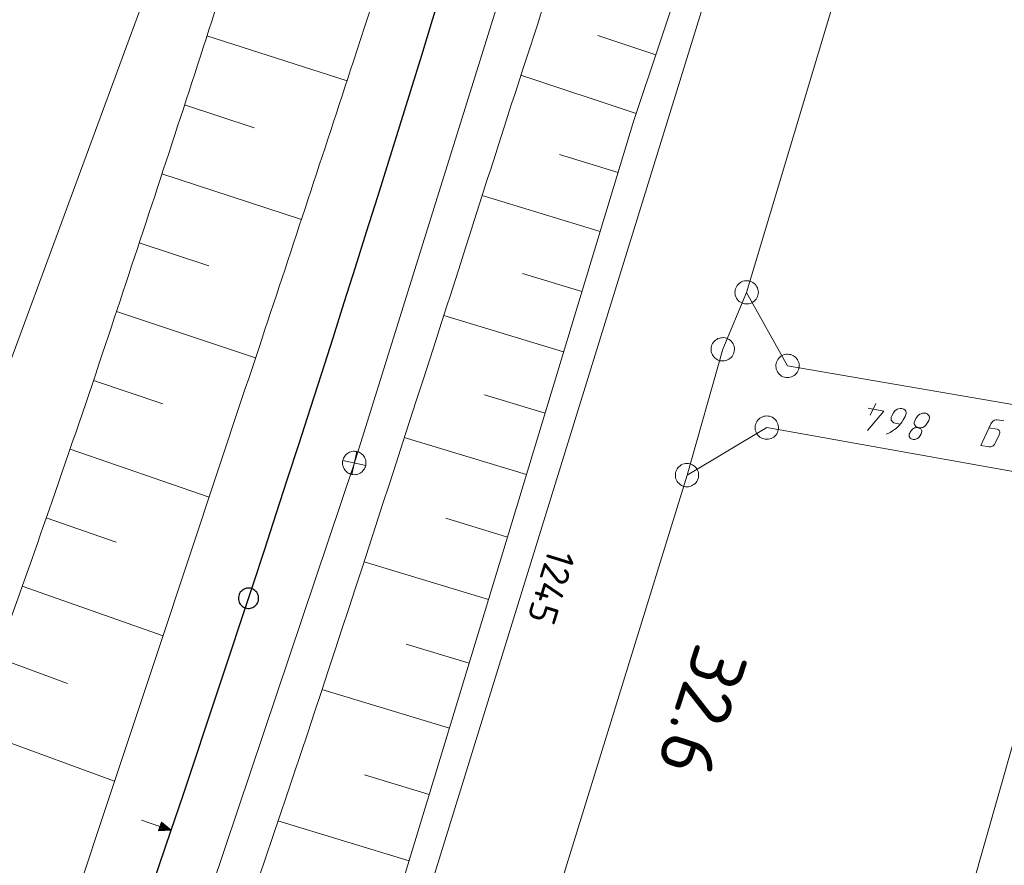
# Model space of a CAD drawing. Header units: metres. Extents: x 3425540 to 3446143, y 5432760 to 5444637.
# Tile 46 of 256: x 3435634 to 3435697, y 5438660 to 5438714. Entities that reach past the tile are written whole.
import ezdxf
from ezdxf.enums import TextEntityAlignment as Align

# ---------------------------------------------------------------- set-up
doc = ezdxf.new("R2010")
doc.units = ezdxf.units.M
for name, color, linetype, lineweight in [('B_Bestand', 9, 'Continuous', 18), ('B_Böschung', 9, 'Continuous', 18), ('B_Flurgrenzen', 9, 'Continuous', 18), ('B_Gleisachse', 9, 'Continuous', 25), ('B_Kilometrierung', 9, 'Continuous', 25)]:
    doc.layers.add(name, color=color, linetype=linetype, lineweight=lineweight)
doc.styles.get("Standard").update_dxf_attribs({"font": 'isocpeur.ttf'})

msp = doc.modelspace()

# ---------------------------------------------------------------- linework, layer by layer
at = {"layer": 'B_Bestand'}
for p, q in [((3435655.049, 5438685.75), (3435664.474, 5438715.943)), ((3435655.213, 5438686.527), (3435654.89, 5438685.062)), ((3435644.885, 5438655.581), (3435655.049, 5438685.75)), ((3435654.319, 5438685.957), (3435655.784, 5438685.633))]:
    msp.add_line(p, q, dxfattribs=at)
for points in [[(3435695.725, 5438688.046), (3435696.242, 5438687.956), (3435696.295, 5438687.932), (3435696.334, 5438687.911), (3435696.371, 5438687.875), (3435696.394, 5438687.842), (3435696.413, 5438687.782), (3435696.414, 5438687.71), (3435696.405, 5438687.654), (3435696.381, 5438687.6), (3435696.127, 5438687.055), (3435696.085, 5438686.976), (3435696.033, 5438686.927), (3435695.984, 5438686.893), (3435695.904, 5438686.849), (3435695.844, 5438686.831), (3435695.799, 5438686.824), (3435695.727, 5438686.822), (3435695.21, 5438686.913), (3435695.841, 5438688.299), (3435695.881, 5438688.364), (3435695.919, 5438688.415), (3435695.971, 5438688.463), (3435696.02, 5438688.498), (3435696.083, 5438688.53), (3435696.188, 5438688.555), (3435696.26, 5438688.557), (3435696.679, 5438688.483)], [(3435654.89, 5438685.062), (3435654.967, 5438685.05), (3435655.045, 5438685.045), (3435655.124, 5438685.048), (3435655.201, 5438685.06), (3435655.277, 5438685.08), (3435655.351, 5438685.107), (3435655.421, 5438685.142), (3435655.487, 5438685.185), (3435655.549, 5438685.234), (3435655.605, 5438685.289), (3435655.654, 5438685.349), (3435655.698, 5438685.415), (3435655.734, 5438685.484), (3435655.763, 5438685.557), (3435655.784, 5438685.633), (3435655.797, 5438685.711), (3435655.801, 5438685.789), (3435655.798, 5438685.867), (3435655.786, 5438685.945), (3435655.767, 5438686.021), (3435655.739, 5438686.094), (3435655.704, 5438686.165), (3435655.662, 5438686.231), (3435655.613, 5438686.292), (3435655.558, 5438686.348), (3435655.497, 5438686.398), (3435655.432, 5438686.441), (3435655.362, 5438686.478), (3435655.289, 5438686.506), (3435655.213, 5438686.527), (3435655.136, 5438686.54), (3435655.057, 5438686.545), (3435654.979, 5438686.541), (3435654.901, 5438686.53), (3435654.825, 5438686.51), (3435654.752, 5438686.482), (3435654.682, 5438686.447), (3435654.616, 5438686.405), (3435654.554, 5438686.356), (3435654.498, 5438686.301), (3435654.448, 5438686.241), (3435654.405, 5438686.175), (3435654.369, 5438686.105), (3435654.34, 5438686.033), (3435654.319, 5438685.957), (3435654.306, 5438685.879), (3435654.301, 5438685.801), (3435654.305, 5438685.723), (3435654.317, 5438685.645), (3435654.336, 5438685.569), (3435654.364, 5438685.495), (3435654.399, 5438685.425), (3435654.441, 5438685.359), (3435654.49, 5438685.298), (3435654.545, 5438685.242), (3435654.606, 5438685.192), (3435654.671, 5438685.148), (3435654.741, 5438685.112), (3435654.814, 5438685.084), (3435654.889, 5438685.063)], [(3435641.428, 5438662.914), (3435642.598, 5438662.518), (3435642.507, 5438662.25), (3435643.321, 5438662.274), (3435642.689, 5438662.787), (3435642.598, 5438662.518)], [(3435641.428, 5438662.913), (3435642.598, 5438662.517), (3435642.507, 5438662.249), (3435643.321, 5438662.273), (3435642.689, 5438662.786), (3435642.598, 5438662.517)], [(3435642.706, 5438662.714), (3435642.565, 5438662.297), (3435643.232, 5438662.304), (3435642.706, 5438662.714)], [(3435642.706, 5438662.713), (3435642.565, 5438662.296), (3435643.232, 5438662.303), (3435642.706, 5438662.713)], [(3435642.723, 5438662.642), (3435642.622, 5438662.344), (3435643.142, 5438662.334), (3435642.723, 5438662.642)], [(3435642.723, 5438662.641), (3435642.622, 5438662.343), (3435643.142, 5438662.333), (3435642.723, 5438662.641)], [(3435642.74, 5438662.57), (3435642.68, 5438662.391), (3435643.053, 5438662.364), (3435642.74, 5438662.57)], [(3435642.74, 5438662.569), (3435642.68, 5438662.39), (3435643.053, 5438662.363), (3435642.74, 5438662.569)], [(3435642.76, 5438662.505), (3435642.735, 5438662.431), (3435642.964, 5438662.395), (3435642.76, 5438662.505)], [(3435642.76, 5438662.504), (3435642.735, 5438662.43), (3435642.964, 5438662.394), (3435642.76, 5438662.504)]]:
    msp.add_lwpolyline(points, dxfattribs=at)
at = {"layer": 'B_Böschung'}
for p, q in [((3435645.611, 5438713.144), (3435654.587, 5438710.262)), ((3435674.371, 5438711.929), (3435670.669, 5438713.165)), ((3435673.118, 5438708.18), (3435665.735, 5438710.625)), ((3435644.175, 5438708.724), (3435648.647, 5438707.262)), ((3435671.956, 5438704.403), (3435668.21, 5438705.54)), ((3435642.728, 5438704.308), (3435651.661, 5438701.382)), ((3435670.808, 5438700.621), (3435663.252, 5438702.915)), ((3435641.273, 5438699.895), (3435645.731, 5438698.418)), ((3435669.638, 5438696.767), (3435665.83, 5438697.923)), ((3435639.81, 5438695.484), (3435648.725, 5438692.528)), ((3435668.469, 5438692.912), (3435660.79, 5438695.242)), ((3435638.334, 5438691.078), (3435642.788, 5438689.575)), ((3435667.276, 5438688.984), (3435663.402, 5438690.159)), ((3435666.084, 5438685.055), (3435658.26, 5438687.429)), ((3435636.836, 5438686.679), (3435645.757, 5438683.611)), ((3435635.315, 5438682.287), (3435639.791, 5438680.714)), ((3435664.868, 5438681.051), (3435660.918, 5438682.251)), ((3435663.652, 5438677.047), (3435655.676, 5438679.47)), ((3435633.77, 5438677.904), (3435642.798, 5438674.724)), ((3435662.412, 5438672.966), (3435658.376, 5438674.192)), ((3435632.143, 5438673.345), (3435636.686, 5438671.684)), ((3435661.149, 5438668.806), (3435652.966, 5438671.291)), ((3435630.474, 5438668.802), (3435639.692, 5438665.417)), ((3435659.861, 5438664.564), (3435655.714, 5438665.824)), ((3435658.573, 5438660.322), (3435650.164, 5438662.879))]:
    msp.add_line(p, q, dxfattribs=at)
msp.add_lwpolyline([(3435657.534, 5438656.902), (3435665.591, 5438683.43), (3435672.946, 5438707.666), (3435677.983, 5438722.738), (3435685.803, 5438742.731), (3435692.986, 5438760.687), (3435696.631, 5438769.721), (3435697.859, 5438772.491), (3435698.785, 5438773.771), (3435700.168, 5438775.138), (3435702.965, 5438777.318), (3435704.391, 5438778.438), (3435705.753, 5438779.698), (3435707.029, 5438781.351), (3435709.872, 5438786.991), (3435715.815, 5438800.633), (3435720.719, 5438812.649), (3435724.82, 5438823.139), (3435729.287, 5438836.835), (3435733.691, 5438852.453)], dxfattribs=at)
for points, knots in [([(3435743.468, 5439083.929), (3435741.101, 5439079.115), (3435738.735, 5439074.301), (3435736.368, 5439069.486), (3435735.276, 5439067.266), (3435734.245, 5439065.016), (3435733.183, 5439062.781), (3435731.897, 5439060.074), (3435730.611, 5439057.367), (3435729.325, 5439054.66), (3435728.163, 5439052.214), (3435727.001, 5439049.768), (3435725.839, 5439047.321), (3435724.989, 5439045.532), (3435724.182, 5439043.727), (3435723.406, 5439041.9), (3435722.517, 5439039.808), (3435721.826, 5439037.643), (3435721.223, 5439035.452), (3435720.432, 5439032.581), (3435719.672, 5439029.708), (3435719.07, 5439026.796), (3435718.621, 5439024.627), (3435718.179, 5439022.457), (3435717.73, 5439020.288), (3435717.226, 5439017.854), (3435716.733, 5439015.417), (3435716.211, 5439012.986), (3435715.44, 5439009.395), (3435714.452, 5439005.854), (3435713.513, 5439002.303), (3435712.42, 5438998.168), (3435711.322, 5438994.033), (3435710.23, 5438989.897), (3435708, 5438981.452), (3435705.773, 5438973.005), (3435703.549, 5438964.558), (3435702.382, 5438960.126), (3435701.25, 5438955.685), (3435700.117, 5438951.243), (3435699.3, 5438948.043), (3435698.494, 5438944.839), (3435697.794, 5438941.61), (3435696.831, 5438937.173), (3435695.921, 5438932.726), (3435695.008, 5438928.278), (3435693.182, 5438919.383), (3435691.514, 5438910.454), (3435689.574, 5438901.583), (3435688.604, 5438897.148), (3435687.633, 5438892.712), (3435686.663, 5438888.276), (3435685.693, 5438883.841), (3435684.722, 5438879.406), (3435683.752, 5438874.97), (3435682.782, 5438870.535), (3435681.811, 5438866.099), (3435680.841, 5438861.663), (3435678.9, 5438852.792), (3435676.96, 5438843.921), (3435675.019, 5438835.049), (3435673.217, 5438826.813), (3435671.377, 5438818.585), (3435669.553, 5438810.353), (3435667.878, 5438802.797), (3435666.204, 5438795.24), (3435664.529, 5438787.683), (3435662.972, 5438780.659), (3435661.416, 5438773.634), (3435659.859, 5438766.609), (3435658.442, 5438760.215), (3435656.984, 5438753.83), (3435655.536, 5438747.442), (3435654.842, 5438744.38), (3435654.112, 5438741.326), (3435653.34, 5438738.281), (3435652.568, 5438735.237), (3435651.704, 5438732.217), (3435650.754, 5438729.224), (3435649.804, 5438726.231), (3435648.851, 5438723.239), (3435647.892, 5438720.249), (3435646.933, 5438717.259), (3435645.978, 5438714.267), (3435645.012, 5438711.279), (3435644.046, 5438708.291), (3435643.061, 5438705.31), (3435642.079, 5438702.327), (3435641.097, 5438699.344), (3435640.107, 5438696.364), (3435639.114, 5438693.385), (3435637.995, 5438690.029), (3435636.844, 5438686.684), (3435635.686, 5438683.341), (3435633.687, 5438677.574), (3435631.635, 5438671.826), (3435629.486, 5438666.112), (3435627.001, 5438659.506), (3435624.47, 5438652.92), (3435621.876, 5438646.357), (3435619.052, 5438639.214), (3435616.231, 5438632.069), (3435613.396, 5438624.93), (3435610.317, 5438617.175), (3435607.237, 5438609.42), (3435604.158, 5438601.665), (3435601.207, 5438594.235), (3435598.256, 5438586.804), (3435595.305, 5438579.374), (3435590.56, 5438567.429), (3435585.653, 5438555.542), (3435580.328, 5438543.842), (3435576.421, 5438535.259), (3435572.479, 5438526.693), (3435568.523, 5438518.133), (3435564.208, 5438508.796), (3435559.883, 5438499.464), (3435555.577, 5438490.123), (3435553.397, 5438485.394), (3435551.217, 5438480.665), (3435549.037, 5438475.935), (3435547.19, 5438471.927), (3435545.342, 5438467.919), (3435543.495, 5438463.91)], [0, 0, 0, 0, 0.024605, 0.024605, 0.024605, 0.035954, 0.035954, 0.035954, 0.0497, 0.0497, 0.0497, 0.062121, 0.062121, 0.062121, 0.071206, 0.071206, 0.071206, 0.081613, 0.081613, 0.081613, 0.09525, 0.09525, 0.09525, 0.105409, 0.105409, 0.105409, 0.116812, 0.116812, 0.116812, 0.133657, 0.133657, 0.133657, 0.153277, 0.153277, 0.153277, 0.193341, 0.193341, 0.193341, 0.214363, 0.214363, 0.214363, 0.229513, 0.229513, 0.229513, 0.250336, 0.250336, 0.250336, 0.291985, 0.291985, 0.291985, 0.312811, 0.312811, 0.312811, 0.333635, 0.333635, 0.333635, 0.354461, 0.354461, 0.354461, 0.396112, 0.396112, 0.396112, 0.434782, 0.434782, 0.434782, 0.470282, 0.470282, 0.470282, 0.503283, 0.503283, 0.503283, 0.533323, 0.533323, 0.533323, 0.547725, 0.547725, 0.547725, 0.562126, 0.562126, 0.562126, 0.576528, 0.576528, 0.576528, 0.590931, 0.590931, 0.590931, 0.605334, 0.605334, 0.605334, 0.619737, 0.619737, 0.619737, 0.635962, 0.635962, 0.635962, 0.663956, 0.663956, 0.663956, 0.696322, 0.696322, 0.696322, 0.731553, 0.731553, 0.731553, 0.769824, 0.769824, 0.769824, 0.806493, 0.806493, 0.806493, 0.865445, 0.865445, 0.865445, 0.908696, 0.908696, 0.908696, 0.955872, 0.955872, 0.955872, 0.979757, 0.979757, 0.979757, 1, 1, 1, 1]), ([(3435743.468, 5439083.929), (3435739.429, 5439065.616), (3435735.391, 5439047.302), (3435731.352, 5439028.988), (3435724.948, 5438999.95), (3435718.835, 5438970.849), (3435712.509, 5438941.793), (3435707.821, 5438920.261), (3435703.048, 5438898.748), (3435698.287, 5438877.231), (3435695.163, 5438863.114), (3435691.982, 5438849.011), (3435688.674, 5438834.934), (3435686.511, 5438825.733), (3435684.17, 5438816.576), (3435681.721, 5438807.447), (3435679.28, 5438798.348), (3435676.835, 5438789.249), (3435674.371, 5438780.156), (3435671.853, 5438770.864), (3435669.333, 5438761.571), (3435666.814, 5438752.279), (3435665.233, 5438746.448), (3435663.647, 5438740.618), (3435662.053, 5438734.79), (3435659.915, 5438726.974), (3435657.53, 5438719.225), (3435655.003, 5438711.525), (3435653.06, 5438705.606), (3435651.108, 5438699.69), (3435649.141, 5438693.778), (3435646.859, 5438686.921), (3435644.577, 5438680.064), (3435642.293, 5438673.208), (3435639.332, 5438664.321), (3435636.36, 5438655.437), (3435633.378, 5438646.556), (3435630.377, 5438637.621), (3435627.198, 5438628.748), (3435623.977, 5438619.889), (3435620.336, 5438609.876), (3435616.623, 5438599.89), (3435612.809, 5438589.942), (3435609.917, 5438582.401), (3435607.004, 5438574.87), (3435604.038, 5438567.358), (3435601.543, 5438561.039), (3435599.041, 5438554.723), (3435596.5, 5438548.423), (3435592.659, 5438538.901), (3435588.807, 5438529.384), (3435584.911, 5438519.884), (3435582.567, 5438514.17), (3435580.216, 5438508.46), (3435577.867, 5438502.748), (3435575.424, 5438496.81), (3435572.968, 5438490.879), (3435570.517, 5438484.944), (3435568.79, 5438480.763), (3435567.368, 5438476.431), (3435565.052, 5438472.52), (3435562.888, 5438468.867), (3435560.366, 5438465.483), (3435557.965, 5438462.004), (3435557.166, 5438460.846), (3435556.367, 5438459.688), (3435555.568, 5438458.53)], [0, 0, 0, 0, 0.085859, 0.085859, 0.085859, 0.221997, 0.221997, 0.221997, 0.322886, 0.322886, 0.322886, 0.389081, 0.389081, 0.389081, 0.43235, 0.43235, 0.43235, 0.475482, 0.475482, 0.475482, 0.51956, 0.51956, 0.51956, 0.547221, 0.547221, 0.547221, 0.58432, 0.58432, 0.58432, 0.612842, 0.612842, 0.612842, 0.645928, 0.645928, 0.645928, 0.688816, 0.688816, 0.688816, 0.731967, 0.731967, 0.731967, 0.780743, 0.780743, 0.780743, 0.817716, 0.817716, 0.817716, 0.848818, 0.848818, 0.848818, 0.895824, 0.895824, 0.895824, 0.924099, 0.924099, 0.924099, 0.953493, 0.953493, 0.953493, 0.974206, 0.974206, 0.974206, 0.993559, 0.993559, 0.993559, 1, 1, 1, 1]), ([(3435567.184, 5438452.924), (3435572.866, 5438466.299), (3435578.548, 5438479.674), (3435584.23, 5438493.048), (3435589.675, 5438505.865), (3435595.119, 5438518.682), (3435600.564, 5438531.499), (3435604.264, 5438540.209), (3435607.983, 5438548.912), (3435611.423, 5438557.73), (3435617.405, 5438573.064), (3435623.07, 5438588.513), (3435628.776, 5438603.948), (3435632.317, 5438613.527), (3435635.852, 5438623.107), (3435639.38, 5438632.69), (3435641.662, 5438638.89), (3435643.947, 5438645.087), (3435646.159, 5438651.312), (3435651.155, 5438665.374), (3435655.725, 5438679.58), (3435660.32, 5438693.776), (3435662.177, 5438699.514), (3435663.985, 5438705.268), (3435665.856, 5438711.002), (3435668.332, 5438718.592), (3435670.808, 5438726.183), (3435673.331, 5438733.757), (3435675.4, 5438739.97), (3435677.472, 5438746.183), (3435679.555, 5438752.391), (3435680.86, 5438756.281), (3435682.165, 5438760.171), (3435683.47, 5438764.061), (3435684.288, 5438766.499), (3435685.106, 5438768.936), (3435685.924, 5438771.373), (3435686.471, 5438773.002), (3435687.127, 5438774.588), (3435687.789, 5438776.179), (3435688.296, 5438777.4), (3435688.907, 5438778.565), (3435689.676, 5438779.654), (3435690.395, 5438780.672), (3435691.211, 5438781.579), (3435692.079, 5438782.459), (3435692.931, 5438783.324), (3435693.797, 5438784.162), (3435694.702, 5438784.965), (3435695.783, 5438785.925), (3435696.997, 5438786.715), (3435698.086, 5438787.672), (3435699.237, 5438788.684), (3435700.268, 5438789.796), (3435701.233, 5438791.001), (3435701.988, 5438791.944), (3435702.663, 5438792.925), (3435703.184, 5438794.007), (3435704.036, 5438795.775), (3435704.802, 5438797.559), (3435705.497, 5438799.386), (3435706.825, 5438802.877), (3435708.187, 5438806.345), (3435709.306, 5438809.906), (3435710.709, 5438814.373), (3435712.021, 5438818.859), (3435713.239, 5438823.376), (3435715.223, 5438830.737), (3435717.214, 5438838.091), (3435719.041, 5438845.491), (3435722.899, 5438861.114), (3435726.691, 5438876.749), (3435730.335, 5438892.422), (3435732.3, 5438900.874), (3435734.245, 5438909.329), (3435736.139, 5438917.796), (3435737.085, 5438922.025), (3435738.003, 5438926.259), (3435738.919, 5438930.494), (3435739.788, 5438934.513), (3435740.635, 5438938.535), (3435741.427, 5438942.57), (3435742.55, 5438948.294), (3435743.533, 5438954.043), (3435744.445, 5438959.803), (3435745.638, 5438967.341), (3435746.826, 5438974.879), (3435747.949, 5438982.427), (3435750.418, 5438999.03), (3435752.892, 5439015.632), (3435755.337, 5439032.238), (3435756.272, 5439038.593), (3435757.203, 5439044.949), (3435758.139, 5439051.303), (3435758.785, 5439055.686), (3435759.439, 5439060.068), (3435760.09, 5439064.45), (3435760.633, 5439068.108), (3435761.199, 5439071.762), (3435761.761, 5439075.418), (3435761.931, 5439076.523), (3435762.233, 5439077.567), (3435762.86, 5439078.586), (3435763.708, 5439079.965), (3435765.016, 5439080.829), (3435766.496, 5439081.293), (3435767.599, 5439081.639), (3435768.697, 5439081.849), (3435769.823, 5439081.873), (3435771.92, 5439081.919), (3435774.017, 5439081.982), (3435776.113, 5439081.929), (3435778.67, 5439081.864), (3435781.227, 5439081.801), (3435783.784, 5439081.715), (3435785.537, 5439081.656), (3435787.289, 5439081.567), (3435789.042, 5439081.505), (3435791.839, 5439081.406), (3435794.643, 5439081.327), (3435797.438, 5439081.498), (3435800.439, 5439081.682), (3435803.428, 5439081.999), (3435806.413, 5439082.341), (3435809.44, 5439082.689), (3435812.467, 5439083.036), (3435815.494, 5439083.383)], [0, 0, 0, 0, 0.061057, 0.061057, 0.061057, 0.119567, 0.119567, 0.119567, 0.159329, 0.159329, 0.159329, 0.228472, 0.228472, 0.228472, 0.271379, 0.271379, 0.271379, 0.299135, 0.299135, 0.299135, 0.361828, 0.361828, 0.361828, 0.38717, 0.38717, 0.38717, 0.420715, 0.420715, 0.420715, 0.44823, 0.44823, 0.44823, 0.46547, 0.46547, 0.46547, 0.476272, 0.476272, 0.476272, 0.483492, 0.483492, 0.483492, 0.48903, 0.48903, 0.48903, 0.494203, 0.494203, 0.494203, 0.499284, 0.499284, 0.499284, 0.505354, 0.505354, 0.505354, 0.51177, 0.51177, 0.51177, 0.516789, 0.516789, 0.516789, 0.524989, 0.524989, 0.524989, 0.540659, 0.540659, 0.540659, 0.560312, 0.560312, 0.560312, 0.592334, 0.592334, 0.592334, 0.65994, 0.65994, 0.65994, 0.696396, 0.696396, 0.696396, 0.714601, 0.714601, 0.714601, 0.731875, 0.731875, 0.731875, 0.756379, 0.756379, 0.756379, 0.788443, 0.788443, 0.788443, 0.858969, 0.858969, 0.858969, 0.885957, 0.885957, 0.885957, 0.904572, 0.904572, 0.904572, 0.920111, 0.920111, 0.920111, 0.924807, 0.924807, 0.924807, 0.931156, 0.931156, 0.931156, 0.935886, 0.935886, 0.935886, 0.944696, 0.944696, 0.944696, 0.955444, 0.955444, 0.955444, 0.962814, 0.962814, 0.962814, 0.974573, 0.974573, 0.974573, 0.987198, 0.987198, 0.987198, 1, 1, 1, 1])]:
    msp.add_open_spline(points, degree=3, knots=knots, dxfattribs=at)
at = {"layer": 'B_Flurgrenzen'}
for p, q in [((3435646.513, 5438728.91), (3435628.343, 5438679.668)), ((3435678.655, 5438719.129), (3435648.756, 5438622.558)), ((3435680.196, 5438696.721), (3435686.199, 5438716.744)), ((3435678.663, 5438693.074), (3435680.196, 5438696.721)), ((3435682.817, 5438692.011), (3435680.196, 5438696.721)), ((3435676.374, 5438685.018), (3435678.663, 5438693.074)), ((3435703.15, 5438688.525), (3435682.817, 5438692.011)), ((3435688.108, 5438688.861), (3435688.473, 5438689.612)), ((3435676.374, 5438685.018), (3435681.486, 5438688.06)), ((3435681.486, 5438688.06), (3435701.966, 5438684.404)), ((3435657.56, 5438624.073), (3435676.374, 5438685.018)), ((3435701.966, 5438684.404), (3435631.779, 5438437.318))]:
    msp.add_line(p, q, dxfattribs=at)
for points in [[(3435680.922, 5438696.912), (3435680.892, 5438697.002), (3435680.852, 5438697.083), (3435680.8, 5438697.167), (3435680.739, 5438697.236), (3435680.668, 5438697.297), (3435680.591, 5438697.356), (3435680.512, 5438697.403), (3435680.424, 5438697.434), (3435680.332, 5438697.459), (3435680.239, 5438697.465), (3435680.147, 5438697.465), (3435680.053, 5438697.453), (3435679.961, 5438697.429), (3435679.873, 5438697.393), (3435679.793, 5438697.348), (3435679.715, 5438697.297), (3435679.647, 5438697.23), (3435679.587, 5438697.159), (3435679.54, 5438697.08), (3435679.503, 5438696.991), (3435679.471, 5438696.903), (3435679.452, 5438696.812), (3435679.447, 5438696.713), (3435679.453, 5438696.623), (3435679.471, 5438696.53), (3435679.501, 5438696.44), (3435679.541, 5438696.359), (3435679.593, 5438696.275), (3435679.654, 5438696.206), (3435679.725, 5438696.145), (3435679.802, 5438696.086), (3435679.881, 5438696.04), (3435679.969, 5438696.008), (3435680.061, 5438695.983), (3435680.154, 5438695.977), (3435680.246, 5438695.977), (3435680.34, 5438695.99), (3435680.432, 5438696.014), (3435680.52, 5438696.049), (3435680.6, 5438696.094), (3435680.678, 5438696.146), (3435680.746, 5438696.212), (3435680.806, 5438696.283), (3435680.853, 5438696.363), (3435680.89, 5438696.452), (3435680.922, 5438696.54), (3435680.941, 5438696.63), (3435680.946, 5438696.729), (3435680.94, 5438696.819), (3435680.922, 5438696.912)], [(3435679.366, 5438693.334), (3435679.328, 5438693.421), (3435679.281, 5438693.498), (3435679.22, 5438693.576), (3435679.153, 5438693.639), (3435679.076, 5438693.693), (3435678.994, 5438693.744), (3435678.911, 5438693.782), (3435678.82, 5438693.806), (3435678.726, 5438693.821), (3435678.633, 5438693.818), (3435678.542, 5438693.81), (3435678.449, 5438693.788), (3435678.36, 5438693.755), (3435678.276, 5438693.711), (3435678.201, 5438693.658), (3435678.128, 5438693.6), (3435678.067, 5438693.527), (3435678.014, 5438693.45), (3435677.975, 5438693.367), (3435677.946, 5438693.274), (3435677.923, 5438693.184), (3435677.913, 5438693.092), (3435677.918, 5438692.993), (3435677.932, 5438692.904), (3435677.96, 5438692.813), (3435677.998, 5438692.727), (3435678.045, 5438692.65), (3435678.106, 5438692.572), (3435678.173, 5438692.508), (3435678.25, 5438692.455), (3435678.332, 5438692.403), (3435678.415, 5438692.365), (3435678.506, 5438692.342), (3435678.6, 5438692.326), (3435678.693, 5438692.329), (3435678.784, 5438692.338), (3435678.877, 5438692.359), (3435678.966, 5438692.392), (3435679.05, 5438692.436), (3435679.125, 5438692.489), (3435679.198, 5438692.547), (3435679.259, 5438692.62), (3435679.313, 5438692.697), (3435679.351, 5438692.78), (3435679.38, 5438692.873), (3435679.403, 5438692.963), (3435679.413, 5438693.055), (3435679.408, 5438693.154), (3435679.394, 5438693.243), (3435679.366, 5438693.334)], [(3435683.11, 5438692.701), (3435683.021, 5438692.732), (3435682.933, 5438692.751), (3435682.834, 5438692.76), (3435682.742, 5438692.755), (3435682.65, 5438692.736), (3435682.557, 5438692.712), (3435682.471, 5438692.677), (3435682.393, 5438692.627), (3435682.317, 5438692.57), (3435682.255, 5438692.5), (3435682.198, 5438692.427), (3435682.151, 5438692.345), (3435682.114, 5438692.258), (3435682.088, 5438692.167), (3435682.075, 5438692.076), (3435682.067, 5438691.983), (3435682.078, 5438691.888), (3435682.097, 5438691.797), (3435682.132, 5438691.711), (3435682.179, 5438691.627), (3435682.229, 5438691.548), (3435682.289, 5438691.478), (3435682.364, 5438691.414), (3435682.439, 5438691.363), (3435682.524, 5438691.32), (3435682.613, 5438691.289), (3435682.701, 5438691.27), (3435682.8, 5438691.261), (3435682.892, 5438691.266), (3435682.984, 5438691.285), (3435683.077, 5438691.31), (3435683.163, 5438691.344), (3435683.242, 5438691.394), (3435683.317, 5438691.451), (3435683.379, 5438691.521), (3435683.436, 5438691.594), (3435683.483, 5438691.676), (3435683.52, 5438691.763), (3435683.546, 5438691.855), (3435683.559, 5438691.945), (3435683.567, 5438692.038), (3435683.556, 5438692.133), (3435683.537, 5438692.224), (3435683.502, 5438692.31), (3435683.455, 5438692.394), (3435683.405, 5438692.473), (3435683.345, 5438692.543), (3435683.27, 5438692.608), (3435683.195, 5438692.658), (3435683.11, 5438692.701)], [(3435687.943, 5438687.882), (3435688.98, 5438689.107), (3435687.993, 5438689.303)], [(3435690.036, 5438688.277), (3435689.703, 5438688.343), (3435689.636, 5438688.37), (3435689.597, 5438688.393), (3435689.547, 5438688.431), (3435689.5, 5438688.484), (3435689.466, 5438688.534), (3435689.449, 5438688.595), (3435689.449, 5438688.668), (3435689.463, 5438688.737), (3435689.491, 5438688.804), (3435689.604, 5438689.012), (3435689.646, 5438689.076), (3435689.701, 5438689.138), (3435689.754, 5438689.185), (3435689.851, 5438689.238), (3435689.929, 5438689.266), (3435690.035, 5438689.288), (3435690.121, 5438689.286), (3435690.204, 5438689.269), (3435690.271, 5438689.242), (3435690.346, 5438689.183), (3435690.391, 5438689.117), (3435690.416, 5438689.025), (3435690.416, 5438688.953), (3435690.405, 5438688.897), (3435690.377, 5438688.83), (3435690.35, 5438688.764), (3435690.236, 5438688.555), (3435690.15, 5438688.413), (3435690.092, 5438688.338), (3435690.036, 5438688.277), (3435689.981, 5438688.215), (3435689.889, 5438688.118), (3435689.767, 5438688.012), (3435689.665, 5438687.931), (3435689.548, 5438687.853), (3435689.384, 5438687.756), (3435689.304, 5438687.714), (3435689.24, 5438687.683), (3435689.145, 5438687.644)], [(3435691.193, 5438688.062), (3435691.26, 5438688.034), (3435691.299, 5438688.012), (3435691.349, 5438687.973), (3435691.371, 5438687.94), (3435691.393, 5438687.906), (3435691.413, 5438687.859), (3435691.416, 5438687.801), (3435691.402, 5438687.731), (3435691.372, 5438687.651), (3435691.325, 5438687.559), (3435691.283, 5438687.495), (3435691.228, 5438687.434), (3435691.141, 5438687.364), (3435691.078, 5438687.333), (3435691, 5438687.305), (3435690.955, 5438687.3), (3435690.869, 5438687.302), (3435690.814, 5438687.313), (3435690.747, 5438687.341), (3435690.683, 5438687.383), (3435690.647, 5438687.419), (3435690.616, 5438687.483), (3435690.61, 5438687.527), (3435690.61, 5438687.599), (3435690.618, 5438687.641), (3435690.646, 5438687.708), (3435690.671, 5438687.761), (3435690.713, 5438687.825), (3435690.751, 5438687.875), (3435690.807, 5438687.936), (3435690.843, 5438687.972), (3435690.893, 5438688.006), (3435690.957, 5438688.036), (3435691.018, 5438688.053), (3435691.107, 5438688.064), (3435691.193, 5438688.062), (3435691.249, 5438688.051), (3435691.335, 5438688.048), (3435691.424, 5438688.059), (3435691.485, 5438688.076), (3435691.549, 5438688.107), (3435691.599, 5438688.14), (3435691.652, 5438688.188), (3435691.688, 5438688.224), (3435691.726, 5438688.274), (3435691.768, 5438688.338), (3435691.812, 5438688.416), (3435691.862, 5438688.522), (3435691.893, 5438688.602), (3435691.906, 5438688.672), (3435691.904, 5438688.73), (3435691.887, 5438688.791), (3435691.856, 5438688.855), (3435691.809, 5438688.908), (3435691.759, 5438688.947), (3435691.678, 5438688.977), (3435691.578, 5438688.982), (3435691.461, 5438688.977), (3435691.369, 5438688.952), (3435691.289, 5438688.91), (3435691.206, 5438688.854), (3435691.15, 5438688.793), (3435691.092, 5438688.718), (3435691.048, 5438688.64), (3435690.976, 5438688.495), (3435690.94, 5438688.387), (3435690.94, 5438688.314), (3435690.956, 5438688.253), (3435690.987, 5438688.189), (3435691.035, 5438688.137), (3435691.099, 5438688.095), (3435691.193, 5438688.062)], [(3435681.042, 5438688.664), (3435680.969, 5438688.603), (3435680.908, 5438688.537), (3435680.849, 5438688.457), (3435680.807, 5438688.375), (3435680.777, 5438688.286), (3435680.75, 5438688.193), (3435680.736, 5438688.102), (3435680.739, 5438688.009), (3435680.749, 5438687.915), (3435680.778, 5438687.826), (3435680.811, 5438687.74), (3435680.858, 5438687.657), (3435680.914, 5438687.581), (3435680.979, 5438687.512), (3435681.051, 5438687.454), (3435681.127, 5438687.4), (3435681.214, 5438687.362), (3435681.302, 5438687.331), (3435681.393, 5438687.317), (3435681.49, 5438687.315), (3435681.583, 5438687.318), (3435681.674, 5438687.334), (3435681.768, 5438687.366), (3435681.85, 5438687.404), (3435681.93, 5438687.455), (3435682.002, 5438687.516), (3435682.063, 5438687.582), (3435682.122, 5438687.662), (3435682.164, 5438687.744), (3435682.194, 5438687.833), (3435682.221, 5438687.926), (3435682.235, 5438688.017), (3435682.233, 5438688.11), (3435682.222, 5438688.205), (3435682.193, 5438688.293), (3435682.16, 5438688.379), (3435682.113, 5438688.462), (3435682.057, 5438688.538), (3435681.992, 5438688.607), (3435681.92, 5438688.665), (3435681.844, 5438688.719), (3435681.757, 5438688.757), (3435681.669, 5438688.788), (3435681.578, 5438688.802), (3435681.481, 5438688.804), (3435681.388, 5438688.801), (3435681.297, 5438688.785), (3435681.203, 5438688.753), (3435681.121, 5438688.715), (3435681.042, 5438688.664)], [(3435676.377, 5438684.268), (3435676.472, 5438684.274), (3435676.56, 5438684.292), (3435676.654, 5438684.322), (3435676.737, 5438684.364), (3435676.813, 5438684.417), (3435676.89, 5438684.477), (3435676.955, 5438684.542), (3435677.007, 5438684.619), (3435677.054, 5438684.702), (3435677.083, 5438684.791), (3435677.106, 5438684.879), (3435677.118, 5438684.974), (3435677.117, 5438685.068), (3435677.105, 5438685.163), (3435677.081, 5438685.251), (3435677.051, 5438685.34), (3435677.004, 5438685.422), (3435676.95, 5438685.499), (3435676.885, 5438685.563), (3435676.808, 5438685.622), (3435676.731, 5438685.675), (3435676.648, 5438685.716), (3435676.553, 5438685.745), (3435676.465, 5438685.762), (3435676.37, 5438685.768), (3435676.276, 5438685.761), (3435676.187, 5438685.743), (3435676.093, 5438685.713), (3435676.01, 5438685.671), (3435675.934, 5438685.618), (3435675.857, 5438685.558), (3435675.793, 5438685.493), (3435675.74, 5438685.416), (3435675.693, 5438685.333), (3435675.664, 5438685.245), (3435675.641, 5438685.156), (3435675.629, 5438685.061), (3435675.63, 5438684.967), (3435675.642, 5438684.872), (3435675.666, 5438684.784), (3435675.696, 5438684.695), (3435675.744, 5438684.613), (3435675.797, 5438684.536), (3435675.862, 5438684.472), (3435675.939, 5438684.413), (3435676.016, 5438684.36), (3435676.099, 5438684.319), (3435676.194, 5438684.29), (3435676.283, 5438684.273), (3435676.377, 5438684.268)]]:
    msp.add_lwpolyline(points, dxfattribs=at)
at = {"layer": 'B_Gleisachse'}
for centre, radius, start, end in [((3433801.79, 5439285.145), 1944.019, 341.312639, 345.785461), ((3433653.566, 5439335.28), 2100.491, 337.145914, 341.312622)]:
    msp.add_arc(centre, radius, start, end, dxfattribs=at)
at = {"layer": 'B_Kilometrierung'}
msp.add_lwpolyline([(3435648.925, 5438677.128), (3435648.92, 5438677.21), (3435648.905, 5438677.292), (3435648.879, 5438677.369), (3435648.843, 5438677.44), (3435648.802, 5438677.512), (3435648.751, 5438677.573), (3435648.69, 5438677.63), (3435648.623, 5438677.676), (3435648.551, 5438677.717), (3435648.475, 5438677.747), (3435648.398, 5438677.768), (3435648.316, 5438677.778), (3435648.234, 5438677.778), (3435648.152, 5438677.768), (3435648.075, 5438677.747), (3435647.999, 5438677.717), (3435647.927, 5438677.676), (3435647.86, 5438677.63), (3435647.799, 5438677.573), (3435647.748, 5438677.512), (3435647.707, 5438677.44), (3435647.671, 5438677.369), (3435647.645, 5438677.292), (3435647.63, 5438677.21), (3435647.625, 5438677.128), (3435647.63, 5438677.046), (3435647.645, 5438676.964), (3435647.671, 5438676.887), (3435647.707, 5438676.816), (3435647.748, 5438676.744), (3435647.799, 5438676.683), (3435647.86, 5438676.626), (3435647.927, 5438676.58), (3435647.999, 5438676.539), (3435648.075, 5438676.509), (3435648.152, 5438676.488), (3435648.234, 5438676.478), (3435648.316, 5438676.478), (3435648.398, 5438676.488), (3435648.475, 5438676.509), (3435648.551, 5438676.539), (3435648.623, 5438676.58), (3435648.69, 5438676.626), (3435648.751, 5438676.683), (3435648.802, 5438676.744), (3435648.843, 5438676.816), (3435648.879, 5438676.887), (3435648.905, 5438676.964), (3435648.92, 5438677.046), (3435648.925, 5438677.128)], dxfattribs=at)

# ---------------------------------------------------------------- texts
at = {"layer": 'B_Flurgrenzen'}
msp.add_text('1245', height=1.8, rotation=252.79643, dxfattribs=at).set_placement((3435667.678, 5438677.838), align=Align.MIDDLE)
at = {"layer": 'B_Kilometrierung'}
msp.add_text('32.6', height=3.499, rotation=251.92565, dxfattribs=at).set_placement((3435677.358, 5438669.868), align=Align.MIDDLE)

doc.saveas('drawing.dxf')
